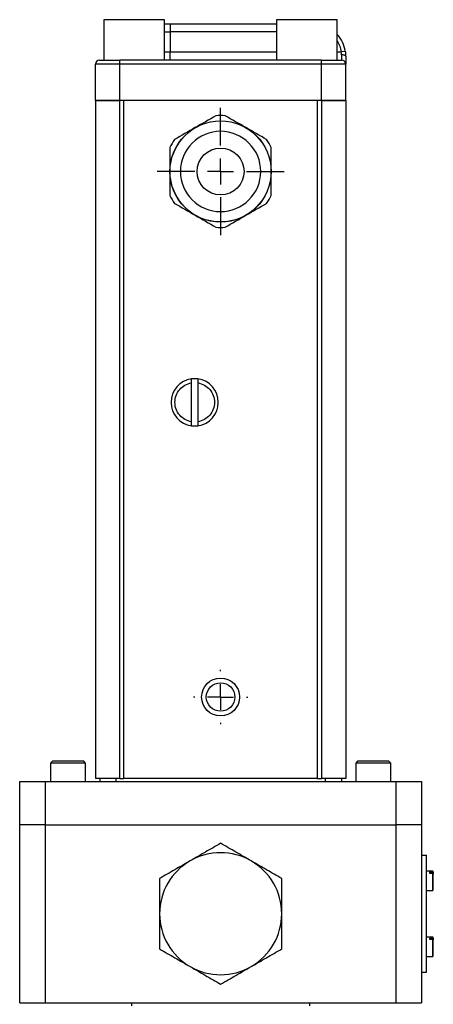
# Model space of a CAD drawing. Header units: inches. Extents: x 0.84 to 10.44, y 1.26 to 8.04.
# Tile 2 of 8: x 1.07 to 1.87, y 4.15 to 6.05. Entities that reach past the tile are written whole.
import ezdxf

# ---------------------------------------------------------------- set-up
doc = ezdxf.new("R2010")
doc.units = ezdxf.units.IN
doc.header["$MEASUREMENT"] = 0
doc.layers.add('1', color=7, linetype='Continuous')

# ---------------------------------------------------------------- blocks, each defined once
blk = doc.blocks.new('SW_CENTERMARKSYMBOL_4')
at = {"layer": '1', "color": 0}
for p, q in [((0, 0.05), (0, 0.123)), ((0, 0), (0, 0.025)), ((-0.05, 0), (-0.123, 0)), ((0, 0), (-0.025, 0)), ((0, 0), (0, -0.025)), ((0, 0), (0.025, 0)), ((0.05, 0), (0.123, 0)), ((0, -0.05), (0, -0.123))]:
    blk.add_line(p, q, dxfattribs=at)
blk = doc.blocks.new('SW_CENTERMARKSYMBOL_5')
at = {"layer": '1', "color": 0}
for p, q in [((0, 0.05), (0, 0.052625)), ((0, 0), (0, 0.025)), ((-0.05, 0), (-0.052625, 0)), ((0, 0), (-0.025, 0)), ((0, 0), (0, -0.025)), ((0, 0), (0.025, 0)), ((0.05, 0), (0.052625, 0)), ((0, -0.05), (0, -0.052625))]:
    blk.add_line(p, q, dxfattribs=at)

msp = doc.modelspace()

# ---------------------------------------------------------------- linework, layer by layer
at = {"color": 7, "linetype": 'Continuous', "lineweight": 25}
for p, q in [((1.2313, 6.0517), (1.2313, 5.9736)), ((1.3484, 6.0517), (1.2313, 6.0517)), ((1.3484, 5.9736), (1.3484, 6.0517)), ((1.3484, 6.0436), (1.3595, 6.0436)), ((1.3595, 6.0436), (1.3595, 6.0279)), ((1.3595, 6.0436), (1.5653, 6.0436)), ((1.5653, 6.0517), (1.5653, 5.9736)), ((1.6824, 6.0517), (1.5653, 6.0517)), ((1.6824, 5.9736), (1.6824, 6.0517)), ((1.3595, 6.0279), (1.3595, 5.9892)), ((1.3595, 5.9736), (1.3595, 5.9892)), ((1.6982, 5.9904), (1.6904, 5.9892)), ((1.2617, 5.9658), (1.2617, 5.9736)), ((1.652, 5.9736), (1.2617, 5.9736)), ((1.652, 5.9658), (1.652, 5.9736)), ((1.691, 5.9838), (1.691, 5.9736)), ((1.2617, 5.9658), (1.2149, 5.9658)), ((1.2149, 5.8953), (1.2149, 5.9658)), ((1.2617, 5.8953), (1.2617, 5.9658)), ((1.652, 5.9658), (1.2617, 5.9658)), ((1.6989, 5.9658), (1.652, 5.9658)), ((1.652, 5.8953), (1.652, 5.9658)), ((1.6989, 5.8953), (1.6989, 5.9658)), ((1.2149, 5.8953), (1.2149, 4.5828)), ((1.2149, 5.8953), (1.2619, 5.8953)), ((1.2617, 5.8953), (1.2149, 5.8953)), ((1.652, 5.8953), (1.2617, 5.8953)), ((1.2619, 4.5828), (1.2619, 5.8953)), ((1.27, 5.8953), (1.2619, 5.8953)), ((1.27, 4.5828), (1.27, 5.8953)), ((1.6437, 5.8953), (1.6437, 4.5828)), ((1.6519, 5.8953), (1.6437, 5.8953)), ((1.6519, 5.8953), (1.6519, 4.5828)), ((1.6519, 5.8953), (1.6989, 5.8953)), ((1.6989, 5.8953), (1.652, 5.8953)), ((1.6989, 5.8953), (1.6989, 4.5828)), ((1.4006, 5.2731), (1.4006, 5.3485)), ((1.413, 5.3485), (1.413, 5.2731)), ((1.1315, 4.6158), (1.128, 4.6123)), ((1.192, 4.6158), (1.1315, 4.6158)), ((1.1955, 4.6123), (1.192, 4.6158)), ((1.722, 4.6158), (1.7185, 4.6123)), ((1.7825, 4.6158), (1.722, 4.6158)), ((1.786, 4.6123), (1.7825, 4.6158)), ((1.128, 4.6123), (1.128, 4.5766)), ((1.1955, 4.6123), (1.128, 4.6123)), ((1.1955, 4.5766), (1.1955, 4.6123)), ((1.7185, 4.6123), (1.7185, 4.5766)), ((1.786, 4.6123), (1.7185, 4.6123)), ((1.786, 4.5766), (1.786, 4.6123)), ((1.0682, 4.4929), (1.0682, 4.5766)), ((1.0682, 4.5766), (1.1175, 4.5766)), ((1.1175, 4.5766), (1.1175, 4.4929)), ((1.1175, 4.5766), (1.7966, 4.5766)), ((1.2619, 4.5828), (1.2149, 4.5828)), ((1.2231, 4.5828), (1.2231, 4.5766)), ((1.2544, 4.5828), (1.2544, 4.5766)), ((1.2619, 4.5828), (1.27, 4.5828)), ((1.6437, 4.5828), (1.27, 4.5828)), ((1.6437, 4.5828), (1.6519, 4.5828)), ((1.6989, 4.5828), (1.6519, 4.5828)), ((1.6594, 4.5828), (1.6594, 4.5766)), ((1.6906, 4.5828), (1.6906, 4.5766)), ((1.7966, 4.4929), (1.7966, 4.5766)), ((1.7966, 4.5766), (1.8458, 4.5766)), ((1.8458, 4.5766), (1.8458, 4.4929)), ((1.1175, 4.4929), (1.0682, 4.4929)), ((1.0682, 4.1484), (1.0682, 4.4929)), ((1.1175, 4.4929), (1.7966, 4.4929)), ((1.1175, 4.4929), (1.1175, 4.1484)), ((1.8458, 4.4929), (1.7966, 4.4929)), ((1.7966, 4.1484), (1.7966, 4.4929)), ((1.8458, 4.4929), (1.8458, 4.1484)), ((1.8458, 4.4339), (1.8556, 4.4339)), ((1.8556, 4.2075), (1.8556, 4.4339)), ((1.8675, 4.4033), (1.8556, 4.4033)), ((1.8615, 4.3988), (1.8615, 4.4015)), ((1.8615, 4.4015), (1.8675, 4.4015)), ((1.8675, 4.3988), (1.8615, 4.3988)), ((1.8684, 4.4024), (1.8675, 4.4033)), ((1.8675, 4.4015), (1.8675, 4.4033)), ((1.8675, 4.3659), (1.8675, 4.3988)), ((1.8684, 4.4007), (1.8684, 4.4024)), ((1.8684, 4.4007), (1.8684, 4.398)), ((1.8684, 4.3669), (1.8684, 4.398)), ((1.8556, 4.3659), (1.8675, 4.3659)), ((1.8675, 4.3659), (1.8684, 4.3669)), ((1.8675, 4.2754), (1.8556, 4.2754)), ((1.8615, 4.2709), (1.8615, 4.2736)), ((1.8615, 4.2736), (1.8675, 4.2736)), ((1.8675, 4.2709), (1.8615, 4.2709)), ((1.8684, 4.2745), (1.8675, 4.2754)), ((1.8675, 4.2736), (1.8675, 4.2754)), ((1.8675, 4.238), (1.8675, 4.2709)), ((1.8684, 4.2728), (1.8684, 4.2745)), ((1.8684, 4.2728), (1.8684, 4.2701)), ((1.8684, 4.2389), (1.8684, 4.2701)), ((1.8556, 4.238), (1.8675, 4.238)), ((1.8675, 4.238), (1.8684, 4.2389)), ((1.8458, 4.2075), (1.8556, 4.2075)), ((1.0682, 4.1484), (1.1175, 4.1484)), ((1.1175, 4.1484), (1.7966, 4.1484)), ((1.2848, 4.1484), (1.2848, 4.1422)), ((1.6293, 4.1422), (1.6293, 4.1484)), ((1.7966, 4.1484), (1.8458, 4.1484))]:
    msp.add_line(p, q, dxfattribs=at)
at = {"color": 8, "linetype": 'Continuous', "lineweight": 25}
for p, q in [((1.3484, 6.0279), (1.3595, 6.0279)), ((1.5653, 6.0279), (1.3595, 6.0279)), ((1.3484, 5.9892), (1.3595, 5.9892)), ((1.3595, 5.9892), (1.5653, 5.9892)), ((1.6824, 5.9892), (1.6904, 5.9892))]:
    msp.add_line(p, q, dxfattribs=at)
at = {"color": 7, "linetype": 'Continuous', "lineweight": 25, "flags": 128}
msp.add_lwpolyline([(1.6989, 5.9811), (1.6987, 5.9816), (1.6983, 5.9821), (1.6975, 5.9826), (1.6966, 5.983), (1.6954, 5.9833), (1.694, 5.9836), (1.6926, 5.9837), (1.691, 5.9838)], dxfattribs=at)
at = {"color": 7, "linetype": 'Continuous', "lineweight": 25}
for centre, radius in [((1.4569, 5.7578), 0.098), ((1.4569, 5.7578), 0.0978), ((1.4569, 5.7578), 0.0454), ((1.4569, 4.7403), 0.0367), ((1.4569, 4.7403), 0.0276)]:
    msp.add_circle(centre, radius, dxfattribs=at)
for centre, radius, start, end in [((1.6364, 5.9811), 0.0625, 8.5441, 42.4811), ((1.2227, 5.9658), 0.00781, 90, 180), ((1.691, 5.9658), 0.00781, 0, 90), ((1.4569, 5.7578), 0.1084, 85.3038, 94.6962), ((1.4569, 5.7578), 0.1084, 145.3038, 154.6962), ((1.4569, 5.7578), 0.1084, 25.3038, 34.6962), ((1.4569, 5.7578), 0.1084, 205.3038, 214.6962), ((1.4569, 5.7578), 0.1084, 325.3038, 334.6962), ((1.4569, 5.7578), 0.1084, 265.3038, 274.6962), ((1.4068, 5.3108), 0.0457, 97.7835, 262.2165), ((1.4068, 5.3108), 0.0457, 82.2165, 97.7835), ((1.4068, 5.3108), 0.0457, 277.7835, 82.2165), ((1.4068, 5.3108), 0.0457, 262.2165, 277.7835), ((1.457, 4.3207), 0.1181, 120, 180), ((1.457, 4.3207), 0.1181, 60, 120), ((1.457, 4.3207), 0.1181, 0, 60), ((1.457, 4.3207), 0.1181, 180.0001, 240), ((1.457, 4.3207), 0.1181, 300, 0), ((1.457, 4.3207), 0.1181, 240, 300)]:
    msp.add_arc(centre, radius, start, end, dxfattribs=at)
at = {"color": 8, "linetype": 'Continuous', "lineweight": 25}
msp.add_open_spline([(1.6824, 6.0102), (1.6843, 6.0071), (1.6881, 6.0006), (1.6896, 5.9931), (1.6904, 5.9892)], degree=3, knots=[0, 0, 0, 0, 0.476068, 1, 1, 1, 1], dxfattribs=at)
at = {"color": 7, "linetype": 'Continuous', "lineweight": 25}
for points in [[(1.691, 5.9838), (1.691, 5.9855), (1.6908, 5.9873), (1.6904, 5.9892)], [(1.2227, 5.9736), (1.2227, 5.9736), (1.2402, 5.9736), (1.2617, 5.9736)], [(1.652, 5.9736), (1.6735, 5.9736), (1.691, 5.9736), (1.691, 5.9736)], [(1.448, 5.8658), (1.4346, 5.8581), (1.4079, 5.8427), (1.3811, 5.8272), (1.3678, 5.8195)], [(1.5459, 5.8195), (1.5326, 5.8272), (1.5058, 5.8427), (1.4791, 5.8581), (1.4657, 5.8658)], [(1.3589, 5.8041), (1.3589, 5.7887), (1.3589, 5.7578), (1.3589, 5.7269), (1.3589, 5.7115)], [(1.5548, 5.7115), (1.5548, 5.7269), (1.5548, 5.7578), (1.5548, 5.7887), (1.5548, 5.8041)], [(1.3678, 5.6961), (1.3811, 5.6884), (1.4079, 5.673), (1.4346, 5.6575), (1.448, 5.6498)], [(1.4657, 5.6498), (1.4791, 5.6575), (1.5058, 5.673), (1.5326, 5.6884), (1.5459, 5.6961)], [(1.8675, 4.4015), (1.8678, 4.4012), (1.8681, 4.401), (1.8684, 4.4007)], [(1.8684, 4.398), (1.8681, 4.3983), (1.8678, 4.3985), (1.8675, 4.3988)], [(1.8675, 4.2736), (1.8678, 4.2733), (1.8681, 4.273), (1.8684, 4.2728)], [(1.8684, 4.2701), (1.8681, 4.2703), (1.8678, 4.2706), (1.8675, 4.2709)]]:
    msp.add_open_spline(points, degree=3, dxfattribs=at)
for points, knots in [([(1.6982, 5.9904), (1.6982, 5.9898), (1.6984, 5.9888), (1.6986, 5.9872), (1.6987, 5.9856), (1.6988, 5.9841), (1.6988, 5.9826), (1.6988, 5.9816), (1.6989, 5.9811)], [0, 0, 0, 0, 0.168935, 0.33636, 0.502722, 0.668475, 0.834081, 1, 1, 1, 1]), ([(1.6989, 5.9811), (1.6989, 5.9806), (1.6989, 5.9798), (1.6989, 5.9785), (1.6989, 5.9773), (1.6989, 5.9761), (1.6989, 5.9744), (1.6989, 5.9722), (1.6989, 5.9699), (1.6989, 5.968), (1.6989, 5.9669), (1.6989, 5.9662), (1.6989, 5.9658), (1.6989, 5.9658), (1.6989, 5.9658)], [0, 0, 0, 0, 0.048984, 0.097724, 0.14639, 0.195159, 0.244202, 0.372023, 0.500031, 0.627852, 0.755859, 0.837333, 0.918445, 1, 1, 1, 1]), ([(1.4569, 5.8356), (1.4775, 5.8356), (1.4973, 5.8274), (1.5264, 5.7982), (1.5346, 5.7784), (1.5346, 5.7372), (1.5264, 5.7174), (1.4973, 5.6883), (1.4775, 5.6801), (1.4362, 5.6801), (1.4164, 5.6883), (1.3873, 5.7174), (1.3791, 5.7372), (1.3791, 5.7784), (1.3873, 5.7982), (1.4164, 5.8274), (1.4362, 5.8356), (1.4569, 5.8356)], [0, 0, 0, 0, 0.125, 0.125, 0.25, 0.25, 0.375, 0.375, 0.5, 0.5, 0.625, 0.625, 0.75, 0.75, 0.875, 0.875, 1, 1, 1, 1]), ([(1.4006, 5.2731), (1.3917, 5.2746), (1.3836, 5.2792), (1.3719, 5.293), (1.3686, 5.3018), (1.3686, 5.3199), (1.3719, 5.3286), (1.3836, 5.3424), (1.3917, 5.347), (1.4006, 5.3485)], [0, 0, 0, 0, 0.25, 0.25, 0.5, 0.5, 0.75, 0.75, 1, 1, 1, 1]), ([(1.4006, 5.3485), (1.4006, 5.3495), (1.4006, 5.3505), (1.4006, 5.3523), (1.4006, 5.3531), (1.4006, 5.3552), (1.4006, 5.3561), (1.4006, 5.3561)], [0, 0, 0, 0, 0.25, 0.25, 0.5, 0.5, 1, 1, 1, 1]), ([(1.413, 5.3561), (1.413, 5.3561), (1.413, 5.3559), (1.413, 5.3551), (1.413, 5.3546), (1.413, 5.3524), (1.413, 5.3505), (1.413, 5.3485)], [0, 0, 0, 0, 0.25, 0.25, 0.5, 0.5, 1, 1, 1, 1]), ([(1.413, 5.3485), (1.4219, 5.347), (1.4301, 5.3424), (1.4418, 5.3286), (1.445, 5.3199), (1.445, 5.3018), (1.4418, 5.293), (1.4301, 5.2792), (1.4219, 5.2746), (1.413, 5.2731)], [0, 0, 0, 0, 0.25, 0.25, 0.5, 0.5, 0.75, 0.75, 1, 1, 1, 1]), ([(1.4006, 5.2655), (1.4006, 5.2655), (1.4006, 5.2657), (1.4006, 5.2665), (1.4006, 5.2671), (1.4006, 5.2692), (1.4006, 5.2711), (1.4006, 5.2731)], [0, 0, 0, 0, 0.25, 0.25, 0.5, 0.5, 1, 1, 1, 1]), ([(1.413, 5.2731), (1.413, 5.2721), (1.413, 5.2712), (1.413, 5.2693), (1.413, 5.2685), (1.413, 5.2664), (1.413, 5.2655), (1.413, 5.2655)], [0, 0, 0, 0, 0.25, 0.25, 0.5, 0.5, 1, 1, 1, 1]), ([(1.457, 4.457), (1.4472, 4.4514), (1.4374, 4.4457), (1.4177, 4.4344), (1.4079, 4.4287), (1.398, 4.4229)], [0, 0, 0, 0, 0.5, 0.5, 1, 1, 1, 1]), ([(1.5161, 4.4229), (1.5062, 4.4287), (1.4963, 4.4344), (1.4766, 4.4457), (1.4668, 4.4514), (1.457, 4.457)], [0, 0, 0, 0, 0.5, 0.5, 1, 1, 1, 1]), ([(1.398, 4.4229), (1.3881, 4.4172), (1.3782, 4.4115), (1.3585, 4.4002), (1.3487, 4.3945), (1.3389, 4.3889)], [0, 0, 0, 0, 0.5, 0.5, 1, 1, 1, 1]), ([(1.5751, 4.3889), (1.5653, 4.3945), (1.5555, 4.4002), (1.5358, 4.4115), (1.526, 4.4172), (1.5161, 4.4229)], [0, 0, 0, 0, 0.5, 0.5, 1, 1, 1, 1]), ([(1.3389, 4.3889), (1.3389, 4.3775), (1.3389, 4.3662), (1.3389, 4.3435), (1.3389, 4.3321), (1.3389, 4.3207)], [0, 0, 0, 0, 0.5, 0.5, 1, 1, 1, 1]), ([(1.5751, 4.3207), (1.5751, 4.3321), (1.5751, 4.3435), (1.5751, 4.3662), (1.5751, 4.3775), (1.5751, 4.3889)], [0, 0, 0, 0, 0.5, 0.5, 1, 1, 1, 1]), ([(1.3389, 4.3207), (1.3389, 4.3092), (1.3389, 4.2978), (1.3389, 4.2751), (1.3389, 4.2638), (1.3389, 4.2525)], [0, 0, 0, 0, 0.5, 0.5, 1, 1, 1, 1]), ([(1.5751, 4.2525), (1.5751, 4.2638), (1.5751, 4.2751), (1.5751, 4.2978), (1.5751, 4.3092), (1.5751, 4.3207)], [0, 0, 0, 0, 0.5, 0.5, 1, 1, 1, 1]), ([(1.3389, 4.2525), (1.3487, 4.2468), (1.3585, 4.2411), (1.3782, 4.2298), (1.3881, 4.2241), (1.398, 4.2184)], [0, 0, 0, 0, 0.5, 0.5, 1, 1, 1, 1]), ([(1.5161, 4.2184), (1.526, 4.2241), (1.5358, 4.2298), (1.5555, 4.2411), (1.5653, 4.2468), (1.5751, 4.2525)], [0, 0, 0, 0, 0.5, 0.5, 1, 1, 1, 1]), ([(1.398, 4.2184), (1.4079, 4.2127), (1.4177, 4.207), (1.4374, 4.1956), (1.4472, 4.1899), (1.457, 4.1843)], [0, 0, 0, 0, 0.5, 0.5, 1, 1, 1, 1]), ([(1.457, 4.1843), (1.4668, 4.1899), (1.4766, 4.1956), (1.4963, 4.207), (1.5062, 4.2127), (1.5161, 4.2184)], [0, 0, 0, 0, 0.5, 0.5, 1, 1, 1, 1])]:
    msp.add_open_spline(points, degree=3, knots=knots, dxfattribs=at)

# ---------------------------------------------------------------- block references
at = {"layer": '1', "color": 7}
for name, p in [('SW_CENTERMARKSYMBOL_4', (1.4569, 5.7578)), ('SW_CENTERMARKSYMBOL_5', (1.4569, 4.7403))]:
    msp.add_blockref(name, p, dxfattribs=at)

doc.saveas('drawing.dxf')
